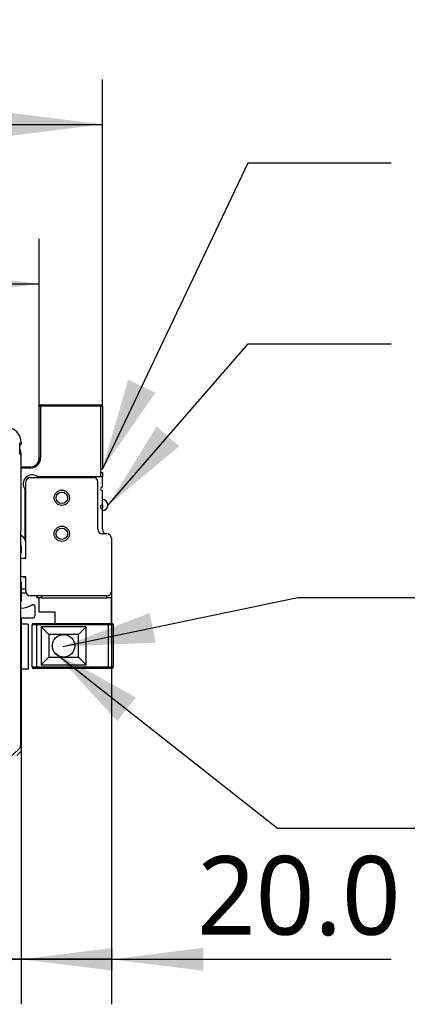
# Model space of a CAD drawing. Header units: millimetres. Extents: x 25 to 2075, y 25 to 1460.
# Tile 12 of 15: x 1541 to 1627, y 766 to 985. Entities that reach past the tile are written whole.
import ezdxf

# ---------------------------------------------------------------- set-up
doc = ezdxf.new("R2010")
doc.units = ezdxf.units.MM
doc.header["$LTSCALE"] = 5
doc.layers.add('标注', color=7, linetype='Continuous')
doc.styles.add('SLDTEXTSTYLE10', font='MSYH.TTC')
doc.styles.get("Standard").update_dxf_attribs({"font": 'MSYH.TTC'})
doc.dimstyles.new('SLDDIMSTYLE0', dxfattribs={"dimtxt": 17.5, "dimasz": 20.4, "dimexe": 0, "dimexo": 0.0625, "dimgap": 4.375, "dimtad": 2, "dimrnd": 1e-09, "dimzin": 4, "dimdsep": 46, "dimtxsty": 'SLDTEXTSTYLE10', "dimsah": 1, "dimcen": 0.09, "dimadec": 0, "dimazin": 1, "dimtfac": 1, "dimtmove": 0, "dimatfit": 0, "dimfxl": 0, "dimfrac": 2, "dimtolj": 1, "dimtzin": 12, "dimarcsym": 0})
doc.dimstyles.new('SLDDIMSTYLE1', dxfattribs={"dimtxt": 17.5, "dimasz": 20.4, "dimexe": 0, "dimexo": 0.0625, "dimgap": 4.375, "dimtad": 2, "dimrnd": 1e-09, "dimzin": 4, "dimdsep": 46, "dimtxsty": 'SLDTEXTSTYLE10', "dimsah": 1, "dimcen": 0.09, "dimadec": 0, "dimazin": 1, "dimtfac": 1, "dimtofl": 0, "dimtmove": 0, "dimatfit": 3, "dimfxl": 0, "dimfrac": 2, "dimtolj": 1, "dimtzin": 12, "dimarcsym": 0})
doc.dimstyles.new('SLDDIMSTYLE2', dxfattribs={"dimtxt": 0.18, "dimasz": 20.4, "dimexe": 0, "dimexo": 0.0625, "dimgap": 0, "dimtad": 0, "dimtih": 1, "dimtoh": 1, "dimdec": 0, "dimrnd": 1e-09, "dimzin": 0, "dimdsep": 46, "dimtxsty": 'Standard', "dimsah": 1, "dimcen": 0.09, "dimadec": 0, "dimazin": 0, "dimtfac": 20.4, "dimtdec": 0, "dimtofl": 0, "dimtmove": 0, "dimatfit": 3, "dimfxl": 0, "dimfrac": 2, "dimtolj": 1, "dimtzin": 0, "dimarcsym": 0})

# ---------------------------------------------------------------- blocks, each defined once
blk = doc.blocks.new('_D_1')
at = {"layer": '标注'}
for p, q in [((1408.5, 899.46), (1408.5, 972.07)), ((1559.5, 899.46), (1559.5, 972.07)), ((1408.5, 962.07), (1559.5, 962.07))]:
    blk.add_line(p, q, dxfattribs=at)
for points in [[(1408.5, 962.07), (1428.9, 959.53), (1428.9, 964.61)], [(1559.5, 962.07), (1539.1, 964.61), (1539.1, 959.53)]]:
    blk.add_solid(points, dxfattribs=at)
at = {"layer": '标注', "insert": (1456.12, 985.03), "char_height": 17.5, "attachment_point": 1, "style": 'SLDTEXTSTYLE10'}
blk.add_mtext('151.0', dxfattribs=at)
blk = doc.blocks.new('_D_2')
at = {"layer": '标注'}
for p, q in [((1422.5, 899.46), (1422.5, 936.63)), ((1545.5, 899.46), (1545.5, 936.63)), ((1422.5, 926.63), (1545.5, 926.63))]:
    blk.add_line(p, q, dxfattribs=at)
for points in [[(1422.5, 926.63), (1442.9, 924.09), (1442.9, 929.17)], [(1545.5, 926.63), (1525.1, 929.17), (1525.1, 924.09)]]:
    blk.add_solid(points, dxfattribs=at)
at = {"layer": '标注', "insert": (1456.12, 949.59), "char_height": 17.5, "attachment_point": 1, "style": 'SLDTEXTSTYLE10'}
blk.add_mtext('123.0', dxfattribs=at)
blk = doc.blocks.new('_D_4')
at = {"layer": '标注'}
for p, q in [((1561.5, 858.26), (1561.5, 766.49)), ((1541.5, 822.76), (1541.5, 766.49)), ((1541.5, 776.49), (1509.75, 776.49)), ((1561.5, 776.49), (1541.5, 776.49)), ((1561.5, 776.49), (1623.65, 776.49))]:
    blk.add_line(p, q, dxfattribs=at)
for points in [[(1541.5, 776.49), (1521.1, 779.03), (1521.1, 773.95)], [(1561.5, 776.49), (1581.9, 773.95), (1581.9, 779.03)]]:
    blk.add_solid(points, dxfattribs=at)
at = {"layer": '标注', "insert": (1580.53, 799.45), "char_height": 17.5, "attachment_point": 1, "style": 'SLDTEXTSTYLE10'}
blk.add_mtext('20.0', dxfattribs=at)
blk = doc.blocks.new('_D_5')
at = {"layer": '标注'}
for p, q in [((1426.5, 822.76), (1426.5, 766.49)), ((1541.5, 822.76), (1541.5, 766.49)), ((1426.5, 776.49), (1394.75, 776.49)), ((1426.5, 776.49), (1541.5, 776.49)), ((1541.5, 776.49), (1573.25, 776.49))]:
    blk.add_line(p, q, dxfattribs=at)
for points in [[(1426.5, 776.49), (1406.1, 779.03), (1406.1, 773.95)], [(1541.5, 776.49), (1561.9, 773.95), (1561.9, 779.03)]]:
    blk.add_solid(points, dxfattribs=at)
at = {"layer": '标注', "insert": (1456.12, 799.45), "char_height": 17.5, "attachment_point": 1, "style": 'SLDTEXTSTYLE10'}
blk.add_mtext('115.0', dxfattribs=at)

msp = doc.modelspace()

# ---------------------------------------------------------------- linework, layer by layer
at = {"color": 0, "linetype": 'Continuous', "lineweight": -3}
for p, q in [((1545.5017441, 899.4624124), (1545.8017417, 899.76241)), ((1545.8017417, 899.4624124), (1545.8017417, 899.76241)), ((1545.8017417, 899.76241), (1559.2017413, 899.76241)), ((1559.2017413, 899.4624124), (1559.2017413, 899.76241)), ((1559.2017413, 899.76241), (1559.5017464, 899.4624124)), ((1545.5017441, 887.9624115), (1545.5017441, 899.4624124)), ((1545.5017441, 899.4624124), (1545.8017417, 899.4624124)), ((1545.8017417, 899.4624124), (1545.8017417, 887.9624115)), ((1559.2017413, 899.4624124), (1545.8017417, 899.4624124)), ((1559.2017413, 885.3269846), (1559.2017413, 899.4624124)), ((1559.2017413, 899.4624124), (1559.5017464, 899.4624124)), ((1559.5017464, 899.4624124), (1559.5017464, 885.4624064)), ((1541.1260032, 891.2415386), (1541.147405, 891.2629442)), ((1541.147405, 888.7624101), (1541.147405, 891.2629442)), ((1541.2017421, 890.7624067), (1541.147405, 890.7624067)), ((1541.5017434, 891.2624077), (1541.5017434, 891.0624118)), ((1541.5017434, 888.7624101), (1541.147405, 888.7624101)), ((1541.5017434, 871.9733388), (1541.5017434, 888.7624101)), ((1545.5017441, 887.9624115), (1545.8017417, 887.9624115)), ((1541.5017434, 885.9624074), (1543.5017438, 885.9624074)), ((1543.5017438, 885.6624098), (1541.5017434, 885.6624098)), ((1543.5017438, 885.9624074), (1543.5017438, 885.6624098)), ((1559.2017413, 883.7624111), (1559.2017413, 884.797837)), ((1559.5017464, 884.6624077), (1559.5017464, 883.7624111)), ((1542.5017417, 865.6020158), (1542.5017417, 882.5624095)), ((1543.5017438, 883.5624078), (1557.5017423, 883.5624078)), ((1559.2017413, 883.7624111), (1545.1017448, 883.7624111)), ((1558.5017444, 872.0624105), (1558.5017444, 882.5624095)), ((1559.5017464, 883.7624111), (1559.2017413, 883.7624111)), ((1559.5017464, 881.4624095), (1559.5017464, 883.7624111)), ((1542.3017421, 880.9624084), (1542.3017421, 869.8341877)), ((1559.5017464, 877.4624088), (1559.5017464, 880.6624108)), ((1559.2017413, 876.7978356), (1559.2017413, 877.3269833)), ((1559.5017464, 877.4624088), (1559.5017464, 876.6624102)), ((1559.5017464, 872.0614084), (1559.5017464, 876.6624102)), ((1541.4144673, 871.7626364), (1541.5017434, 871.9733388)), ((1541.4144673, 823.6751343), (1541.4144673, 871.7626364)), ((1560.501741, 871.0624085), (1559.5017464, 871.0624085)), ((1561.501743, 870.0624102), (1561.501743, 858.2624079)), ((1541.4144673, 866.8124111), (1541.5017434, 866.8124111)), ((1541.5017434, 868.2624095), (1541.5017434, 866.8124111)), ((1542.5017417, 865.6624102), (1542.0017445, 865.6624102)), ((1541.5017434, 860.3124091), (1541.4144673, 860.3124091)), ((1541.5017434, 860.3124091), (1541.5017434, 856.0624079)), ((1542.0017445, 861.4624099), (1542.5017417, 861.4624099)), ((1542.5017417, 858.2624079), (1542.5017417, 861.5228006)), ((1541.5017434, 858.8624106), (1542.5017417, 858.8624106)), ((1542.5017417, 858.2624079), (1542.5017417, 857.8624086)), ((1541.5017434, 856.0624079), (1541.4144673, 856.0573154)), ((1542.5017417, 857.8624086), (1541.5017434, 857.8624086)), ((1542.5852292, 857.8624086), (1542.5017417, 857.8624086)), ((1560.501741, 857.2624096), (1543.5017438, 857.2624096)), ((1545.0017431, 856.8624103), (1545.0017431, 857.2624096)), ((1546.0017414, 856.8624103), (1545.0017431, 856.8624103)), ((1545.5017441, 853.6624083), (1545.5017441, 856.8624103)), ((1546.0017414, 857.2624096), (1546.0017414, 856.8624103)), ((1546.0017414, 856.8624103), (1560.501741, 856.8624103)), ((1560.501741, 856.8624103), (1560.501741, 857.2624096)), ((1561.501743, 856.8624103), (1560.501741, 856.8624103)), ((1561.4182592, 857.8624086), (1561.501743, 857.8624086)), ((1561.501743, 857.8624086), (1561.501743, 856.8624103)), ((1561.501743, 851.1624088), (1561.501743, 856.8624103)), ((1541.4144673, 854.5675048), (1541.5017434, 854.5624086)), ((1544.0780797, 855.3124101), (1544.2017444, 855.3124101)), ((1544.5017421, 855.0124088), (1544.5017421, 852.8124088)), ((1549.00174, 853.6624083), (1545.5017441, 853.6624083)), ((1549.00174, 851.1624088), (1549.00174, 853.6624083)), ((1544.0017411, 852.3124096), (1541.5017434, 852.3124096)), ((1541.5017434, 852.3124096), (1541.5017434, 822.7624084)), ((1543.0017428, 851.01241), (1541.5017434, 851.01241)), ((1543.0017428, 851.01241), (1543.0017428, 841.0124102)), ((1544.9017414, 850.8624093), (1543.9017431, 850.8624093)), ((1543.9017431, 841.4624085), (1543.9017431, 850.8624093)), ((1544.2017444, 851.1624088), (1544.9017414, 851.1624088)), ((1544.9017414, 851.1624088), (1560.9017403, 851.1624088)), ((1544.9017414, 851.1624088), (1544.9017414, 850.8624093)), ((1544.9017414, 850.8624093), (1544.9017414, 841.4624085)), ((1560.9017403, 850.8624093), (1544.9017414, 850.8624093)), ((1547.6337911, 848.6803577), (1545.9017434, 850.4124091)), ((1545.9017434, 850.4124091), (1545.9017434, 841.9124087)), ((1555.9017451, 850.4124091), (1545.9017434, 850.4124091)), ((1554.1696937, 848.6803577), (1555.9017451, 850.4124091)), ((1555.9017451, 841.9124087), (1555.9017451, 850.4124091)), ((1560.9017403, 851.1624088), (1560.9017403, 850.8624093)), ((1560.9017403, 851.1624088), (1561.3916383, 851.1624088)), ((1560.9017403, 841.4624085), (1560.9017403, 850.8624093)), ((1561.9017423, 850.8624093), (1560.9017403, 850.8624093)), ((1561.501743, 851.1624088), (1561.3916383, 851.1624088)), ((1561.501743, 851.1624088), (1561.6017447, 851.1624088)), ((1561.9017423, 850.8624093), (1561.9017423, 841.4624085)), ((1547.6337911, 848.6803577), (1547.6337911, 843.64446)), ((1554.1696937, 848.6803577), (1547.6337911, 848.6803577)), ((1554.1696937, 843.64446), (1554.1696937, 848.6803577)), ((1547.6337911, 843.64446), (1545.9017434, 841.9124087)), ((1547.6337911, 843.64446), (1554.1696937, 843.64446)), ((1554.1696937, 843.64446), (1555.9017451, 841.9124087)), ((1543.0017428, 841.0124102), (1541.5017434, 841.0124102)), ((1543.9017431, 841.4624085), (1544.9017414, 841.4624085)), ((1544.9017414, 841.162409), (1544.2017444, 841.162409)), ((1544.9017414, 841.4624085), (1560.9017403, 841.4624085)), ((1544.9017414, 841.162409), (1544.9017414, 841.4624085)), ((1560.9017403, 841.162409), (1544.9017414, 841.162409)), ((1545.9017434, 841.9124087), (1555.9017451, 841.9124087)), ((1560.9017403, 841.4624085), (1561.9017423, 841.4624085)), ((1560.9017403, 841.162409), (1560.9017403, 841.4624085)), ((1561.6017447, 841.162409), (1560.9017403, 841.162409)), ((1541.4144673, 823.6751343), (1539.5017431, 821.7624096)), ((1541.1260032, 823.7946205), (1541.4144673, 823.6751343)), ((1541.5017434, 822.7624084), (1540.5017451, 821.7624093))]:
    msp.add_line(p, q, dxfattribs=at)
at = {"color": 0, "linetype": 'Continuous', "lineweight": -3, "flags": 128}
for points in [[(1541.4144673, 865.578621), (1541.6628548, 865.6348841), (1542.5017417, 865.6020158)], [(1542.5017417, 861.5228006), (1541.6628548, 861.4899324), (1541.4144673, 861.5461991)]]:
    msp.add_lwpolyline(points, dxfattribs=at)
at = {"color": 0, "linetype": 'Continuous', "lineweight": -3}
for centre, radius in [((1550.501743, 879.0624093), 1.7), ((1550.501743, 879.0624093), 1.25), ((1550.501743, 871.0624093), 1.7), ((1550.501743, 871.0624093), 1.25), ((1550.901743, 846.1624093), 2.5)]:
    msp.add_circle(centre, radius, dxfattribs=at)
for centre, radius, start, end in [((1538.0017424, 891.2624096), 3.5, 0, 90), ((1541.2017424, 891.0624096), 0.3, 270, 0), ((1543.501743, 887.9624093), 2.3, 270, 0), ((1543.501743, 887.9624093), 2, 270, 0), ((1559.501743, 885.0624093), 0.4, 138.590377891, 221.409622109), ((1559.501743, 885.0624093), 0.4, 90, 138.590377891), ((1559.501743, 885.0624093), 0.4, 221.409622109, 270), ((1543.901743, 882.1624093), 2, 53.130102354, 216.869897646), ((1543.501743, 882.5624093), 1, 90, 180), ((1557.501743, 882.5624093), 1, 0, 90), ((1559.501743, 881.0624093), 0.4, 90, 270), ((1559.501743, 877.4624093), 1.25, 270, 90), ((1559.501743, 877.0624093), 0.4, 90, 270), ((1559.501743, 872.0624093), 1, 180, 270), ((1560.500743, 872.0614093), 0.999, 180, 270), ((1560.501743, 870.0624093), 1, 0, 90), ((1540.501743, 868.9624093), 2, 25.841932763, 62.847401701), ((1540.501743, 868.9624093), 2, 360, 25.841932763), ((1540.5017422, 868.26241), 1, 0.000017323, 24.115360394), ((1543.501743, 858.2624093), 1, 180, 270), ((1560.501743, 858.2624093), 1, 270, 0), ((1541.5017422, 859.0624096), 4.5, 270, 302.461744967), ((1544.0780768, 855.0124096), 0.3, 89.999522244, 122.461744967), ((1544.2017422, 855.0124085), 0.3, 359.999991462, 89.999522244), ((1544.0017421, 852.8124096), 0.4999998, 270.000012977, 359.999991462), ((1544.201743, 850.8624093), 0.3, 90, 180), ((1561.601743, 850.8624093), 0.3, 0, 90), ((1544.201743, 841.4624093), 0.3, 180, 270), ((1561.601743, 841.4624093), 0.3, 270, 0)]:
    msp.add_arc(centre, radius, start, end, dxfattribs=at)
msp.add_ellipse((1539.5014376, 888.7624096), major_axis=(2.0003047, 0), ratio=0.9998476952, start_param=0, end_param=0.6043738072, dxfattribs=at)

# ---------------------------------------------------------------- dimensions: what is measured, and where the dimension line sits
at = {"layer": '标注'}
dim = msp.add_linear_dim(base=(1559.501743, 962.0664464), p1=(1408.501743, 899.4624093), p2=(1559.501743, 899.4624093), angle=0, dimstyle='SLDDIMSTYLE1', dxfattribs=at)
dim.commit()
dim.dimension.update_dxf_attribs({"geometry": '_D_1', "text_midpoint": (1484.001743, 962.0664464), "dimtype": 160})
for base, p1, p2, picture, middle in [((1545.501743, 926.6255729), (1422.501743, 899.4624093), (1545.501743, 899.4624093), '_D_2', (1484.001743, 926.6255729)), ((1541.5017424, 776.4851607), (1561.501743, 858.2624093), (1541.5017424, 822.7624084), '_D_4', (1602.0895013, 776.4851607)), ((1541.5017424, 776.4851607), (1426.5017414, 822.7624094), (1541.5017424, 822.7624084), '_D_5', (1484.0017419, 776.4851607))]:
    dim = msp.add_linear_dim(base=base, p1=p1, p2=p2, dimstyle='SLDDIMSTYLE0', dxfattribs=at)
    dim.commit()
    dim.dimension.update_dxf_attribs({"geometry": picture, "text_midpoint": middle, "dimtype": 160})

# ---------------------------------------------------------------- leaders
at = {"color": 7, "linetype": 'Continuous', "lineweight": 0}
for points in [[(1559.501743, 885.4624093), (1591.8918909, 953.5061611), (1623.6348898, 953.5061611)], [(1560.7444987, 877.3280282), (1591.8848898, 913.2986384), (1623.6348898, 913.2986384)], [(1550.7052237, 846.0114699), (1602.9095331, 856.8784049), (1634.6595331, 856.8784049)], [(1548.8604614, 844.7190905), (1598.3699741, 805.6462389), (1630.1199741, 805.6462389)]]:
    msp.add_leader(points, dimstyle='SLDDIMSTYLE2', dxfattribs=at)

doc.saveas('drawing.dxf')
